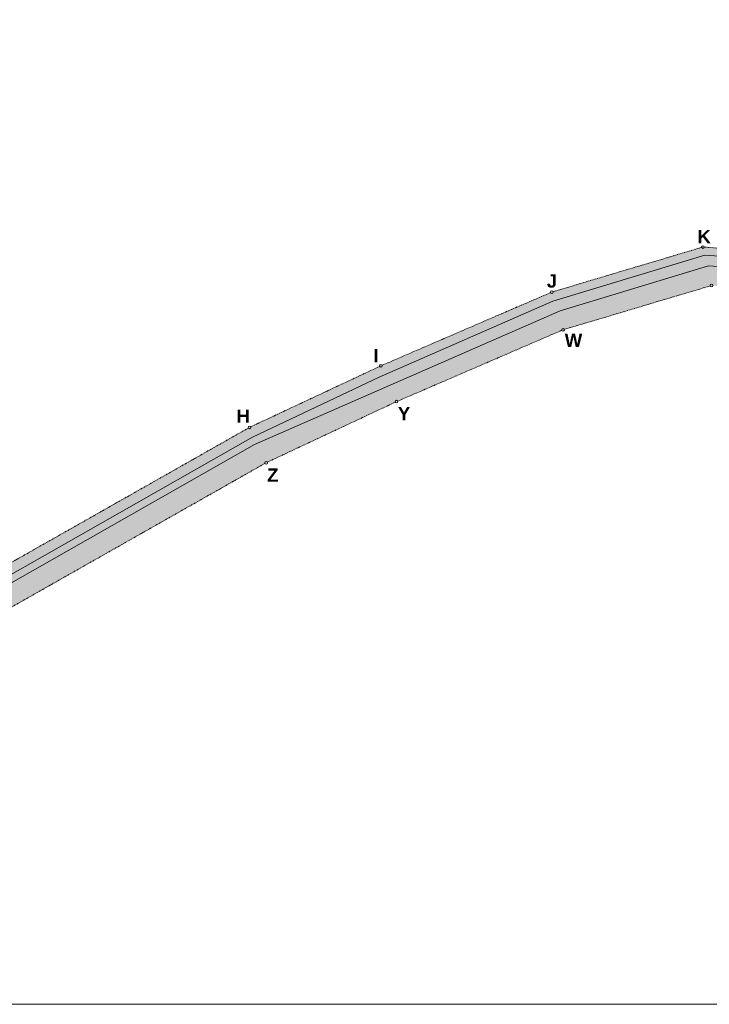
# Model space of a CAD drawing. Header units: millimetres. Extents: x 85983 to 6689246, y 628102 to 1220745.
# Tile 18 of 19: x 6058550 to 6266122, y 628102 to 924424. Entities that reach past the tile are written whole.
import ezdxf
from ezdxf.xclip import XClip

# ---------------------------------------------------------------- set-up
doc = ezdxf.new("R2010")
doc.units = ezdxf.units.MM
doc.header["$MEASUREMENT"] = 0
doc.header["$XCLIPFRAME"] = 0
doc.linetypes.add('Przerywana podwójnie', pattern=[1093.611073, 529.166651, -211.666656, 141.111112, -211.666656])
doc.layers.add('2D - Rysunki i Obrazki', color=7, linetype='Continuous')
doc.layers.add('__ Granica opracowania', color=7, linetype='Continuous')
for name, color, linetype, lineweight in [('__ Granica opracowania_Nr_pióra__20', 1, 'Continuous', 13), ('__ Opisy _Nr_pióra__20', 1, 'Continuous', 13), ('__ Powierzchnie utwardzone- projektowane (drogi dojazdowe)_Nr_pióra__38', 30, 'Continuous', 13), ('SKMBT_C28023102512110_2_0_Nr_pióra__1', 7, 'Continuous', 13)]:
    doc.layers.add(name, color=color, linetype=linetype, lineweight=lineweight)
doc.layers.add('__ Powierzchnia biologicznie czynna (las)_Nr_pióra__93', color=7, linetype='Continuous', lineweight=13, true_color=0xb5b54a)
doc.layers.add('__ Powierzchnie utwardzone- projektowane (drogi dojazdowe)_Nr_pióra__82', color=7, linetype='Continuous', lineweight=13, true_color=0xaaaaaa)
doc.styles.add('STYL_AUTOMATYCZNY_2', font='arial.ttf')
picture_1 = doc.add_image_def('image1.tif', size_in_pixel=(12377, 8750))

# ---------------------------------------------------------------- blocks, each defined once
blk = doc.blocks.new('Rysunek_3_2', base_point=(6270111, 924424))
at = {"layer": 'SKMBT_C28023102512110_2_0_Nr_pióra__1', "color": 7, "lineweight": 13}
image = blk.add_image(picture_1, insert=(5850977, 628102), size_in_units=(838268, 592643), dxfattribs=at)
image.set_boundary_path([(-0.5, -0.5), (12376.5, 8749.5)])
blk = doc.blocks.new('Linia_14_3', base_point=(6036560, 750036))
at = {"layer": '__ Granica opracowania_Nr_pióra__20', "color": 1, "linetype": 'Przerywana podwójnie', "lineweight": 13}
blk.add_line((6036908, 750233), (6127384, 801530), dxfattribs=at)
at = {"layer": '__ Granica opracowania_Nr_pióra__20', "color": 1, "linetype": 'Continuous', "lineweight": 13}
for centre in [(6127732, 801727), (6036560, 750036)]:
    blk.add_circle(centre, 400, dxfattribs=at)
blk = doc.blocks.new('Linia_15_3', base_point=(6127732, 801727))
at = {"layer": '__ Granica opracowania_Nr_pióra__20', "color": 1, "linetype": 'Przerywana podwójnie', "lineweight": 13}
blk.add_line((6128094, 801897), (6166937, 820099), dxfattribs=at)
at = {"layer": '__ Granica opracowania_Nr_pióra__20', "color": 1, "linetype": 'Continuous', "lineweight": 13}
for centre in [(6167299, 820268), (6127732, 801727)]:
    blk.add_circle(centre, 400, dxfattribs=at)
blk = doc.blocks.new('Linia_16_3', base_point=(6167299, 820268))
at = {"layer": '__ Granica opracowania_Nr_pióra__20', "color": 1, "linetype": 'Przerywana podwójnie', "lineweight": 13}
blk.add_line((6167667, 820427), (6218350, 842283), dxfattribs=at)
at = {"layer": '__ Granica opracowania_Nr_pióra__20', "color": 1, "linetype": 'Continuous', "lineweight": 13}
for centre in [(6218718, 842441), (6167299, 820268)]:
    blk.add_circle(centre, 400, dxfattribs=at)
blk = doc.blocks.new('Linia_17_3', base_point=(6218718, 842441))
at = {"layer": '__ Granica opracowania_Nr_pióra__20', "color": 1, "linetype": 'Przerywana podwójnie', "lineweight": 13}
blk.add_line((6219101, 842556), (6263827, 855898), dxfattribs=at)
at = {"layer": '__ Granica opracowania_Nr_pióra__20', "color": 1, "linetype": 'Continuous', "lineweight": 13}
for centre in [(6264211, 856013), (6218718, 842441)]:
    blk.add_circle(centre, 400, dxfattribs=at)
blk = doc.blocks.new('Linia_18_3', base_point=(6264211, 856013))
at = {"layer": '__ Granica opracowania_Nr_pióra__20', "color": 1, "linetype": 'Przerywana podwójnie', "lineweight": 13}
blk.add_line((6264609, 855983), (6371045, 848014), dxfattribs=at)
at = {"layer": '__ Granica opracowania_Nr_pióra__20', "color": 1, "linetype": 'Continuous', "lineweight": 13}
for centre in [(6264211, 856013), (6371444, 847984)]:
    blk.add_circle(centre, 400, dxfattribs=at)
blk = doc.blocks.new('Linia_27_3', base_point=(6266756, 844420))
at = {"layer": '__ Granica opracowania_Nr_pióra__20', "color": 1, "linetype": 'Przerywana podwójnie', "lineweight": 13}
blk.add_line((6266373, 844306), (6222485, 831213), dxfattribs=at)
at = {"layer": '__ Granica opracowania_Nr_pióra__20', "color": 1, "linetype": 'Continuous', "lineweight": 13}
for centre in [(6266756, 844420), (6222101, 831099)]:
    blk.add_circle(centre, 400, dxfattribs=at)
blk = doc.blocks.new('Linia_28_3', base_point=(6222101, 831099))
at = {"layer": '__ Granica opracowania_Nr_pióra__20', "color": 1, "linetype": 'Przerywana podwójnie', "lineweight": 13}
blk.add_line((6221734, 830941), (6172321, 809633), dxfattribs=at)
at = {"layer": '__ Granica opracowania_Nr_pióra__20', "color": 1, "linetype": 'Continuous', "lineweight": 13}
for centre in [(6222101, 831099), (6171954, 809474)]:
    blk.add_circle(centre, 400, dxfattribs=at)
blk = doc.blocks.new('Linia_29_3', base_point=(6171954, 809474))
at = {"layer": '__ Granica opracowania_Nr_pióra__20', "color": 1, "linetype": 'Przerywana podwójnie', "lineweight": 13}
blk.add_line((6171592, 809305), (6133080, 791258), dxfattribs=at)
at = {"layer": '__ Granica opracowania_Nr_pióra__20', "color": 1, "linetype": 'Continuous', "lineweight": 13}
for centre in [(6171954, 809474), (6132717, 791088)]:
    blk.add_circle(centre, 400, dxfattribs=at)
blk = doc.blocks.new('Linia_30_3', base_point=(6132717, 791088))
at = {"layer": '__ Granica opracowania_Nr_pióra__20', "color": 1, "linetype": 'Przerywana podwójnie', "lineweight": 13}
blk.add_line((6132370, 790891), (6042686, 740043), dxfattribs=at)
at = {"layer": '__ Granica opracowania_Nr_pióra__20', "color": 1, "linetype": 'Continuous', "lineweight": 13}
for centre in [(6132717, 791088), (6042338, 739846)]:
    blk.add_circle(centre, 400, dxfattribs=at)

msp = doc.modelspace()

# ---------------------------------------------------------------- hatches: boundary and pattern name
at = {"layer": '__ Powierzchnia biologicznie czynna (las)_Nr_pióra__93', "linetype": 'Continuous', "lineweight": 0, "true_color": 0x5a5a25}
for points in [[(6013118.201, 749057.088), (6022032.478, 749303.325), (6021673.936, 745964.291), (6036814.613, 746636.469), (6128663.039, 798799.998), (6166778.657, 816869.624), (6219011.171, 839738.995), (6264749.912, 853573.553), (6370626.63, 846232.767), (6422294.468, 832398.21), (6472105.985, 809095.826), (6477558.9, 814548.742), (6481094.434, 818084.275), (6490711.086, 808467.623), (6485407.785, 803164.322), (6487529.106, 801043.002), (6498860.164, 812374.06), (6504575.608, 815143.898), (6489243.512, 830475.994), (6471090.27, 812322.752), (6423817.865, 833839.652), (6371443.742, 847984.488), (6264210.593, 856012.639), (6218717.742, 842441.242), (6167247.967, 820244.177), (6127732.04, 801727.052), (6036560.346, 750035.753), (6013118.201, 749338.611)], [(6013077.614, 739028.003), (6013077.614, 738975.606), (6042337.726, 739845.768), (6132717.464, 791088.054), (6171954.011, 809474.261), (6222101.316, 831099.122), (6266756.014, 844420.481), (6369468.547, 836730.773), (6420081.019, 823061.711), (6481643.402, 795157.298), (6483286.494, 796800.39), (6475468.927, 804617.958), (6422627.812, 829337.621), (6371673.686, 842981.076), (6265854.912, 850317.844), (6221254.962, 836827.735), (6129251.067, 796544.949), (6036926.727, 744111.133), (6021400.932, 743421.858), (6020954.615, 739265.397)]]:
    msp.add_hatch(color=59, dxfattribs=at).paths.add_polyline_path(points)
at = {"layer": '__ Powierzchnie utwardzone- projektowane (drogi dojazdowe)_Nr_pióra__38', "linetype": 'Continuous', "lineweight": 0, "true_color": 0xffbf7f}
msp.add_hatch(color=31, dxfattribs=at).paths.add_polyline_path([(5949767.193, 747342.357), (5958121.543, 745166.374, -0.8800768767), (5958210.09, 745155.031, -0.0548055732), (5958209.015, 745145.255), (5970791.165, 742344.808, -0.896084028), (5970880.09, 742335.031, -0.0120993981), (5970880.037, 742332.854), (5981320.143, 741827.208, -0.9615243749), (5981410.07, 741826.384), (5995290.11, 742243.679, -0.007513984), (5995290.09, 742245.031, -0.9776284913), (5995380.044, 742247.067), (6010750.136, 742942.996, -0.0113122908), (6010750.09, 742945.031, -0.9775424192), (6010840.044, 742947.075), (6021401.499, 743427.141), (6021400.932, 743421.858), (6036926.727, 744111.133), (6129251.067, 796544.949), (6221254.962, 836827.735), (6265854.912, 850317.844), (6371673.686, 842981.076), (6422627.812, 829337.621), (6475468.927, 804617.958), (6483286.494, 796800.39), (6486100.305, 799644.481), (6487529.106, 801043.002), (6485407.785, 803164.322), (6487175.552, 804932.089), (6477558.9, 814548.742), (6472105.985, 809095.826), (6422294.468, 832398.21), (6370626.63, 846232.767), (6264749.912, 853573.553), (6219011.171, 839738.995), (6166778.657, 816869.624), (6128663.039, 798799.998), (6036814.613, 746636.469), (6021673.936, 745964.291), (6021667.904, 745908.114), (6010590.046, 745417.024), (6010500.135, 745413.024), (5994910.045, 744717.038, -0.0111537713), (5994910.09, 744715.031, -0.9934620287), (5994820.094, 744714.441), (5981190.086, 744535.622, -0.003279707), (5981190.09, 744535.031, -0.9999992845), (5981100.09, 744535.031, -0.0075735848), (5981100.111, 744536.394), (5977591.967, 744642.702, 0.0011421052), (5974920.98, 744593.354), (5974468.804, 744583.792, -0.0022308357), (5973781.62, 744570.507, -0.0052464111), (5972477.276, 744562.158), (5972394.903, 744562.527, 0.0126303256), (5971406.046, 744539.896, -0.0786082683), (5969884.799, 744703.99, -0.0115653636), (5969632.332, 744772.837, 0.0114416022), (5968263.444, 745111.672), (5968134.375, 745140.212, -0.0062567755), (5966096.224, 745617.855, -0.0010083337), (5965740.465, 745706.323), (5965333.266, 745807.58, 0.0044188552), (5964168.066, 746082.603, -0.0134412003), (5963548.587, 746228.135, -0.0153112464), (5963145.733, 746341.933, 0.0010243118), (5963104.868, 746354.95, 0.0357962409), (5962824.555, 746419.448, -0.0066494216), (5962806.76, 746422.061, -0.0552864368), (5962584.466, 746474.034, -0.1382028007), (5962397.667, 746610.41), (5962270.279, 746636.813), (5958849.153, 747345.898, -0.902700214), (5958760.09, 747355.031, -0.0796414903), (5958762.345, 747369.097), (5950277.835, 750160.966, -0.3697391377), (5950227.756, 750130.633)])

# ---------------------------------------------------------------- linework, layer by layer
at = {"layer": '__ Powierzchnie utwardzone- projektowane (drogi dojazdowe)_Nr_pióra__82', "color": 253, "linetype": 'Continuous', "lineweight": 13, "true_color": 0xaaaaaa, "flags": 128}
for points in [[(6370626.63, 846232.767), (6264749.912, 853573.553), (6219011.171, 839738.995), (6166778.657, 816869.624), (6128663.039, 798799.998), (6036814.613, 746636.469)], [(6036926.727, 744111.133), (6129251.067, 796544.949), (6221254.962, 836827.735), (6265854.912, 850317.844), (6371673.686, 842981.076)]]:
    msp.add_lwpolyline(points, dxfattribs=at)

# ---------------------------------------------------------------- block references
at = {"layer": '2D - Rysunki i Obrazki', "color": 151, "linetype": 'Continuous', "lineweight": 13, "true_color": 0x80c2ff}
ref = msp.add_blockref('Rysunek_3_2', (6270111.458, 924423.537), dxfattribs=at)
XClip(ref).set_block_clipping_path([(5850977.4148853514, 628101.9790052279), (6689245.5020540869, 1220745.0959693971)])
at = {"layer": '__ Granica opracowania', "color": 1, "linetype": 'Przerywana podwójnie', "lineweight": 13}
for name, p in [('Linia_17_3', (6218717.742, 842441.242)), ('Linia_18_3', (6264210.593, 856012.639)), ('Linia_27_3', (6266756.014, 844420.481)), ('Linia_16_3', (6167299.352, 820268.256)), ('Linia_28_3', (6222101.316, 831099.122)), ('Linia_15_3', (6127732.04, 801727.052)), ('Linia_29_3', (6171954.011, 809474.261)), ('Linia_14_3', (6036560.346, 750035.753)), ('Linia_30_3', (6132717.464, 791088.054))]:
    msp.add_blockref(name, p, dxfattribs=at)

# ---------------------------------------------------------------- texts
at = {"layer": '__ Opisy _Nr_pióra__20', "color": 1, "linetype": 'Continuous', "lineweight": 13, "char_height": 4000, "attachment_point": 4, "style": 'STYL_AUTOMATYCZNY_2'}
for s, insert in [('\\A1;{\\pql;\\fArial|b1|i0|c238|p0;\\W1.000000;K}', (6262537.342, 859152.213)), ('\\A1;{\\pql;\\fArial|b1|i0|c238|p0;\\W1.000000;J}', (6217200.021, 845779.207)), ('\\A1;{\\pql;\\fArial|b1|i0|c238|p0;\\W1.000000;W}', (6222597.247, 827937.567)), ('\\A1;{\\pql;\\fArial|b1|i0|c238|p0;\\W1.000000;I}', (6165021.396, 823292.023)), ('\\A1;{\\pql;\\fArial|b1|i0|c238|p0;\\W1.000000;H}', (6123782.31, 805098.499)), ('\\A1;{\\pql;\\fArial|b1|i0|c238|p0;\\W1.000000;Y}', (6172369.943, 805864.848)), ('\\A1;{\\pql;\\fArial|b1|i0|c238|p0;\\W1.000000;Z}', (6133012.638, 787387.359))]:
    msp.add_mtext(s, dxfattribs=dict(at, insert=insert))

doc.saveas('drawing.dxf')
